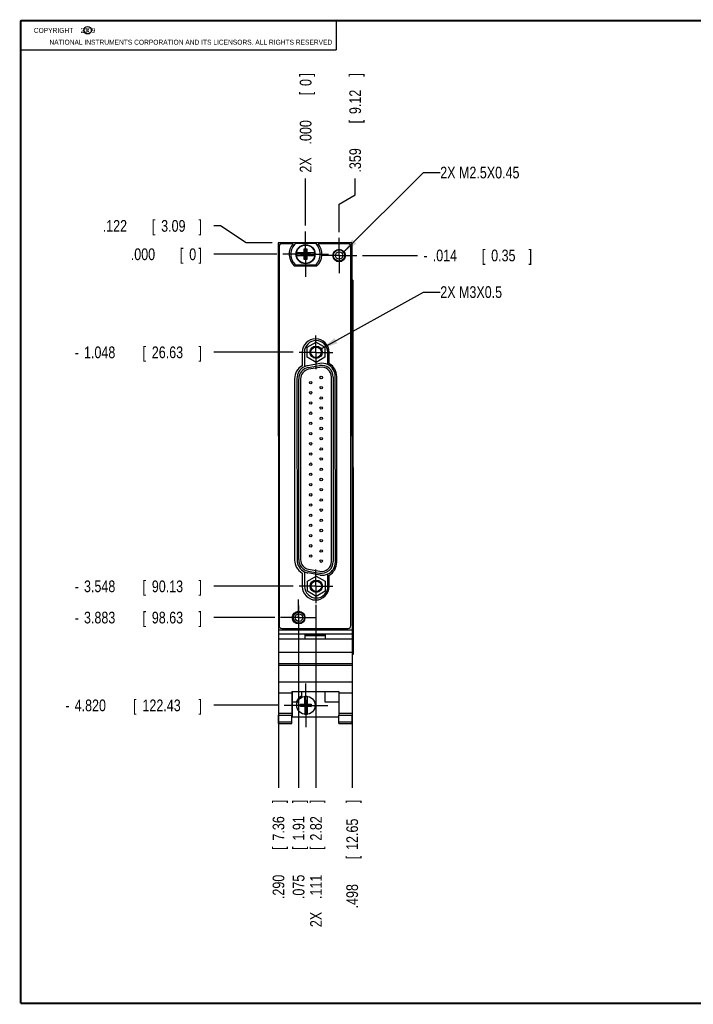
# Model space of a CAD drawing. Header units: inches. Extents: x 0.2 to 16.8, y 0.1 to 10.8.
# Tile 1 of 11: x 0.2 to 7.4, y 0.2 to 10.8. Entities that reach past the tile are written whole.
import ezdxf

# ---------------------------------------------------------------- set-up
doc = ezdxf.new("R2010")
doc.units = ezdxf.units.IN
doc.header["$LTSCALE"] = 0.935
doc.header["$MEASUREMENT"] = 0
doc.linetypes.add('CENTER', pattern=[0.6, 0.375, -0.075, 0.075, -0.075])
doc.layers.get('0').update_dxf_attribs({"linetype": 'CONTINUOUS'})
for name, color, linetype in [('DEFAULT_1', 7, 'CENTER'), ('DETAIL', 7, 'CONTINUOUS'), ('DIMENSIONS', 7, 'CONTINUOUS')]:
    doc.layers.add(name, color=color, linetype=linetype)
doc.styles.get("Standard").update_dxf_attribs({"font": 'txt', "width": 0.8})
doc.dimstyles.get("Standard").update_dxf_attribs({"dimtxt": 0.125, "dimasz": 0.18, "dimexe": 0.18, "dimexo": 0.0625, "dimgap": 0.09, "dimtad": 0, "dimtih": 1, "dimtoh": 1, "dimdec": 3, "dimzin": 4, "dimdsep": 46, "dimtxsty": 'STANDARD', "dimblk": '_FILLED', "dimblk1": '_FILLED', "dimblk2": '_FILLED', "dimcen": 0.09, "dimadec": 0, "dimazin": 0, "dimtol": 1, "dimtp": 0.01, "dimtm": 0.01, "dimtfac": 1, "dimtdec": 3, "dimtofl": 0, "dimtmove": 0, "dimatfit": 3, "dimldrblk": '_FILLED', "dimfxl": 1, "dimtolj": 1, "dimtzin": 4, "dimarcsym": 0})

# ---------------------------------------------------------------- blocks, each defined once
blk = doc.blocks.new('*D4')
at = {"layer": 'DIMENSIONS', "color": 2, "linetype": 'CONTINUOUS'}
blk.add_line((2.991, 8.263), (2.316, 8.263), dxfattribs=at)
at = {"layer": 'DIMENSIONS', "color": 2, "linetype": 'CONTINUOUS', "width": 0.8}
for s, p in [('.000', (1.428, 8.2)), ('[', (1.953, 8.2)), ('0', (2.053, 8.2)), (']', (2.153, 8.2))]:
    blk.add_text(s, height=0.125, dxfattribs=at).set_placement(p)
blk = doc.blocks.new('_FILLED')
at = {"color": 0, "linetype": 'BYBLOCK'}
blk.add_solid([(0, 0), (-1, 0.174), (-1, -0.174)], dxfattribs=at)
blk = doc.blocks.new('*D5')
at = {"layer": 'DIMENSIONS', "color": 2, "linetype": 'CONTINUOUS'}
for p, q in [((2.386, 8.566), (2.316, 8.566)), ((2.661, 8.385), (2.386, 8.566)), ((2.941, 8.385), (2.661, 8.385))]:
    blk.add_line(p, q, dxfattribs=at)
at = {"layer": 'DIMENSIONS', "color": 2, "linetype": 'CONTINUOUS', "width": 0.8}
for s, p in [('.122', (1.128, 8.503)), ('[', (1.653, 8.503)), ('3.09', (1.753, 8.503)), (']', (2.153, 8.503))]:
    blk.add_text(s, height=0.125, dxfattribs=at).set_placement(p)
blk = doc.blocks.new('*D6')
at = {"layer": 'DIMENSIONS', "color": 2, "linetype": 'CONTINUOUS'}
blk.add_line((3.906, 8.249), (4.495, 8.249), dxfattribs=at)
at = {"layer": 'DIMENSIONS', "color": 2, "linetype": 'CONTINUOUS', "width": 0.8}
for s, p in [('.014', (4.657, 8.187)), ('[', (5.182, 8.187)), ('0.35', (5.282, 8.187)), (']', (5.682, 8.187)), ('-', (4.557, 8.187))]:
    blk.add_text(s, height=0.125, dxfattribs=at).set_placement(p)
blk = doc.blocks.new('*D7')
at = {"layer": 'DIMENSIONS', "color": 2, "linetype": 'CONTINUOUS'}
blk.add_line((3.165, 7.215), (2.316, 7.215), dxfattribs=at)
at = {"layer": 'DIMENSIONS', "color": 2, "linetype": 'CONTINUOUS', "width": 0.8}
for s, p in [('1.048', (0.928, 7.152)), ('[', (1.553, 7.152)), ('26.63', (1.653, 7.152)), (']', (2.153, 7.152)), ('-', (0.828, 7.152))]:
    blk.add_text(s, height=0.125, dxfattribs=at).set_placement(p)
blk = doc.blocks.new('*D8')
at = {"layer": 'DIMENSIONS', "color": 2, "linetype": 'CONTINUOUS'}
blk.add_line((3.165, 4.715), (2.316, 4.715), dxfattribs=at)
at = {"layer": 'DIMENSIONS', "color": 2, "linetype": 'CONTINUOUS', "width": 0.8}
for s, p in [('3.548', (0.928, 4.652)), ('[', (1.553, 4.652)), ('90.13', (1.653, 4.652)), (']', (2.153, 4.652)), ('-', (0.828, 4.652))]:
    blk.add_text(s, height=0.125, dxfattribs=at).set_placement(p)
blk = doc.blocks.new('*D9')
at = {"layer": 'DIMENSIONS', "color": 2, "linetype": 'CONTINUOUS'}
blk.add_line((2.967, 4.38), (2.316, 4.38), dxfattribs=at)
at = {"layer": 'DIMENSIONS', "color": 2, "linetype": 'CONTINUOUS', "width": 0.8}
for s, p in [('3.883', (0.928, 4.318)), ('[', (1.553, 4.318)), ('98.63', (1.653, 4.318)), (']', (2.153, 4.318)), ('-', (0.828, 4.318))]:
    blk.add_text(s, height=0.125, dxfattribs=at).set_placement(p)
blk = doc.blocks.new('*D10')
at = {"layer": 'DIMENSIONS', "color": 2, "linetype": 'CONTINUOUS'}
blk.add_line((3.005, 3.443), (2.316, 3.443), dxfattribs=at)
at = {"layer": 'DIMENSIONS', "color": 2, "linetype": 'CONTINUOUS', "width": 0.8}
for s, p in [('4.820', (0.828, 3.38)), ('[', (1.453, 3.38)), ('122.43', (1.553, 3.38)), (']', (2.153, 3.38)), ('-', (0.728, 3.38))]:
    blk.add_text(s, height=0.125, dxfattribs=at).set_placement(p)
blk = doc.blocks.new('*D11')
at = {"layer": 'DIMENSIONS', "color": 2, "linetype": 'CONTINUOUS'}
blk.add_line((3.297, 8.569), (3.297, 9.073), dxfattribs=at)
at = {"layer": 'DIMENSIONS', "color": 2, "linetype": 'CONTINUOUS', "width": 0.8}
for s, p in [(']', (3.36, 10.16)), ('0', (3.36, 10.06)), ('[', (3.36, 9.96)), ('.000', (3.36, 9.435)), ('2X ', (3.36, 9.135))]:
    blk.add_text(s, height=0.125, rotation=90, dxfattribs=at).set_placement(p)
blk = doc.blocks.new('*D12')
at = {"layer": 'DIMENSIONS', "color": 2, "linetype": 'CONTINUOUS'}
blk.add_line((3.408, 4.515), (3.408, 2.56), dxfattribs=at)
at = {"layer": 'DIMENSIONS', "color": 2, "linetype": 'CONTINUOUS', "width": 0.8}
for s, p in [(']', (3.471, 2.398)), ('2.82', (3.471, 1.998)), ('[', (3.471, 1.898)), ('.111', (3.471, 1.373)), ('2X ', (3.471, 1.073))]:
    blk.add_text(s, height=0.125, rotation=90, dxfattribs=at).set_placement(p)
blk = doc.blocks.new('*D13')
at = {"layer": 'DIMENSIONS', "color": 2, "linetype": 'CONTINUOUS'}
for p, q in [((3.827, 8.896), (3.827, 9.073)), ((3.656, 8.798), (3.827, 8.896)), ((3.656, 8.499), (3.656, 8.798))]:
    blk.add_line(p, q, dxfattribs=at)
at = {"layer": 'DIMENSIONS', "color": 2, "linetype": 'CONTINUOUS', "width": 0.8}
for s, p in [(']', (3.89, 10.16)), ('9.12', (3.89, 9.76)), ('[', (3.89, 9.66)), ('.359', (3.89, 9.135))]:
    blk.add_text(s, height=0.125, rotation=90, dxfattribs=at).set_placement(p)
blk = doc.blocks.new('*D14')
at = {"layer": 'DIMENSIONS', "color": 2, "linetype": 'CONTINUOUS'}
blk.add_line((3.222, 4.51), (3.222, 2.56), dxfattribs=at)
at = {"layer": 'DIMENSIONS', "color": 2, "linetype": 'CONTINUOUS', "width": 0.8}
for s, p in [(']', (3.285, 2.398)), ('1.91', (3.285, 1.998)), ('[', (3.285, 1.898)), ('.075', (3.285, 1.373))]:
    blk.add_text(s, height=0.125, rotation=90, dxfattribs=at).set_placement(p)
blk = doc.blocks.new('*D15')
at = {"layer": 'DIMENSIONS', "color": 2, "linetype": 'CONTINUOUS'}
blk.add_line((3.007, 4.074), (3.007, 2.56), dxfattribs=at)
at = {"layer": 'DIMENSIONS', "color": 2, "linetype": 'CONTINUOUS', "width": 0.8}
for s, p in [(']', (3.07, 2.398)), ('7.36', (3.07, 1.998)), ('[', (3.07, 1.898)), ('.290', (3.07, 1.373))]:
    blk.add_text(s, height=0.125, rotation=90, dxfattribs=at).set_placement(p)
blk = doc.blocks.new('*D16')
at = {"layer": 'DIMENSIONS', "color": 2, "linetype": 'CONTINUOUS'}
blk.add_line((3.795, 3.513), (3.795, 2.56), dxfattribs=at)
at = {"layer": 'DIMENSIONS', "color": 2, "linetype": 'CONTINUOUS', "width": 0.8}
for s, p in [(']', (3.858, 2.398)), ('12.65', (3.858, 1.898)), ('[', (3.858, 1.798)), ('.498', (3.858, 1.273))]:
    blk.add_text(s, height=0.125, rotation=90, dxfattribs=at).set_placement(p)

msp = doc.modelspace()

# ---------------------------------------------------------------- linework, layer by layer
at = {"color": 2, "linetype": 'CONTINUOUS'}
for p, q in [((0.25, 10.7586), (3.625, 10.7586)), ((0.25, 10.7586), (0.25, 10.4456)), ((3.625, 10.7586), (3.625, 10.4456)), ((0.25, 10.4456), (3.625, 10.4456))]:
    msp.add_line(p, q, dxfattribs=at)
at = {"color": 7, "linetype": 'CONTINUOUS'}
for p, q in [((3.7912, 8.3855), (3.0032, 8.3847)), ((3.0032, 8.3847), (3.0072, 4.2498)), ((3.0133, 8.345), (3.0133, 4.295)), ((3.1628, 8.375), (3.0433, 8.375)), ((3.1934, 8.3814), (3.4009, 8.3816)), ((3.2835, 8.2768), (3.2834, 8.3201)), ((3.3111, 8.206), (3.2834, 8.3201)), ((3.2834, 8.3201), (3.311, 8.3201)), ((3.311, 8.3201), (3.2836, 8.2059)), ((3.311, 8.3201), (3.311, 8.2768)), ((3.7513, 8.375), (3.4317, 8.375)), ((3.7813, 4.295), (3.7813, 8.345)), ((3.7912, 8.3855), (3.7952, 4.2499)), ((3.2026, 8.2767), (3.2035, 8.2767)), ((3.2036, 8.2492), (3.2026, 8.2492)), ((3.2835, 8.2768), (3.2035, 8.2767)), ((3.2036, 8.2492), (3.2835, 8.2493)), ((3.2488, 8.2513), (3.2487, 8.2747)), ((3.2856, 8.2747), (3.2487, 8.2747)), ((3.2973, 8.263), (3.2487, 8.2747)), ((3.2973, 8.263), (3.2488, 8.2513)), ((3.2488, 8.2513), (3.2856, 8.2513)), ((3.2856, 8.2768), (3.2835, 8.2768)), ((3.2836, 8.2059), (3.2835, 8.2493)), ((3.2856, 8.2492), (3.2835, 8.2492)), ((3.3111, 8.206), (3.2836, 8.2059)), ((3.2856, 8.2768), (3.2856, 8.2747)), ((3.2973, 8.263), (3.2856, 8.2747)), ((3.2973, 8.263), (3.2856, 8.2513)), ((3.2856, 8.2492), (3.2856, 8.2513)), ((3.2973, 8.263), (3.309, 8.2748)), ((3.2973, 8.263), (3.3458, 8.2748)), ((3.2973, 8.263), (3.309, 8.2513)), ((3.2973, 8.263), (3.3458, 8.2514)), ((3.309, 8.2768), (3.309, 8.2748)), ((3.309, 8.2768), (3.311, 8.2768)), ((3.3458, 8.2748), (3.309, 8.2748)), ((3.309, 8.2513), (3.3458, 8.2514)), ((3.309, 8.2493), (3.309, 8.2513)), ((3.309, 8.2493), (3.3111, 8.2493)), ((3.391, 8.2769), (3.311, 8.2768)), ((3.3111, 8.2493), (3.3111, 8.206)), ((3.3111, 8.2493), (3.391, 8.2493)), ((3.3458, 8.2514), (3.3458, 8.2748)), ((3.391, 8.2769), (3.3919, 8.2769)), ((3.3919, 8.2493), (3.391, 8.2493)), ((3.4155, 8.134), (3.179, 8.134)), ((3.4011, 8.1446), (3.1936, 8.1444)), ((3.8033, 7.9854), (3.7916, 7.9855)), ((3.8033, 7.9854), (3.8072, 3.9854)), ((3.3156, 7.2692), (3.4091, 7.3232)), ((3.3156, 7.1613), (3.3156, 7.2692)), ((3.4091, 7.3232), (3.5026, 7.2692)), ((3.5026, 7.2692), (3.5026, 7.1613)), ((3.2603, 7.2139), (3.2603, 7.0715)), ((3.2841, 7.2151), (3.2842, 7.0606)), ((3.4091, 7.1073), (3.3156, 7.1613)), ((3.5026, 7.1613), (3.4091, 7.1073)), ((3.5342, 7.0838), (3.5341, 7.2153)), ((3.5503, 7.0945), (3.5503, 7.2139)), ((3.4499, 7.095), (3.3199, 7.072)), ((3.3267, 7.0526), (3.4467, 7.0738)), ((3.4502, 7.0541), (3.3302, 7.0329)), ((3.5734, 4.9787), (3.5734, 6.9507)), ((3.5934, 6.9507), (3.5934, 4.9787)), ((3.6163, 4.9734), (3.6143, 6.9573)), ((3.6303, 4.972), (3.6303, 6.9559)), ((3.1803, 6.933), (3.1803, 4.9949)), ((3.2044, 6.934), (3.2063, 4.9959)), ((3.2234, 4.9999), (3.2234, 6.9295)), ((3.2434, 6.9295), (3.2434, 4.9999)), ((3.2603, 4.8563), (3.2603, 4.7139)), ((3.2864, 4.8695), (3.2866, 4.7151)), ((3.4521, 4.8354), (3.3221, 4.8582)), ((3.3267, 4.8768), (3.4467, 4.8556)), ((3.3302, 4.8965), (3.4502, 4.8753)), ((3.5366, 4.7153), (3.5364, 4.8469)), ((3.3181, 4.7692), (3.4116, 4.8232)), ((3.3181, 4.6613), (3.3181, 4.7692)), ((3.4116, 4.8232), (3.5051, 4.7692)), ((3.5051, 4.7692), (3.5051, 4.6613)), ((3.5503, 4.7139), (3.5503, 4.8334)), ((3.4116, 4.6073), (3.3181, 4.6613)), ((3.5051, 4.6613), (3.4116, 4.6073)), ((3.0074, 4.2499), (3.7954, 4.2499)), ((3.0074, 4.2499), (3.0074, 3.3387)), ((3.0433, 4.265), (3.7513, 4.265)), ((3.7954, 4.2499), (3.7954, 3.3387)), ((3.0074, 4.2069), (3.7954, 4.2069)), ((3.7954, 4.1504), (3.0074, 4.1504)), ((3.2914, 4.1969), (3.5114, 4.1969)), ((3.2914, 4.1504), (3.2914, 4.1969)), ((3.2914, 4.1899), (3.5114, 4.1899)), ((3.5114, 4.1504), (3.5114, 4.1969)), ((3.0074, 4.0104), (3.7954, 4.0104)), ((3.8072, 3.9854), (3.7955, 3.9855)), ((3.0074, 3.8904), (3.7954, 3.8904)), ((3.0074, 3.8709), (3.7954, 3.8709)), ((3.0074, 3.6949), (3.7954, 3.6949)), ((3.1494, 3.5903), (3.6534, 3.5903)), ((3.1494, 3.5903), (3.1494, 3.3387)), ((3.1554, 3.5903), (3.1554, 3.3208)), ((3.2524, 3.5903), (3.2524, 3.5402)), ((3.5024, 3.5903), (3.5024, 3.4808)), ((3.6534, 3.5903), (3.6534, 3.3387)), ((3.0074, 3.575), (3.1494, 3.575)), ((3.1554, 3.4808), (3.1992, 3.4808)), ((3.2876, 3.4545), (3.2876, 3.5375)), ((3.3131, 3.4913), (3.2897, 3.4913)), ((3.3131, 3.3943), (3.2897, 3.4913)), ((3.2897, 3.4913), (3.2897, 3.4545)), ((3.3131, 3.4913), (3.2897, 3.3943)), ((3.3131, 3.4545), (3.3131, 3.4913)), ((3.3152, 3.5375), (3.3152, 3.4545)), ((3.5024, 3.4808), (3.6534, 3.4808)), ((3.6534, 3.575), (3.7954, 3.575)), ((3.2443, 3.4566), (3.2876, 3.4566)), ((3.3014, 3.4428), (3.2443, 3.4566)), ((3.2443, 3.4291), (3.2443, 3.4566)), ((3.3014, 3.4428), (3.2443, 3.429)), ((3.2876, 3.4291), (3.2443, 3.4291)), ((3.2876, 3.4545), (3.2897, 3.4545)), ((3.2876, 3.4311), (3.2897, 3.4311)), ((3.2876, 3.4311), (3.2876, 3.3491)), ((3.3014, 3.4428), (3.2897, 3.4545)), ((3.3014, 3.4428), (3.2897, 3.4311)), ((3.2897, 3.4311), (3.2897, 3.3943)), ((3.3131, 3.3943), (3.2897, 3.3943)), ((3.3014, 3.4428), (3.3585, 3.4566)), ((3.3014, 3.4428), (3.3131, 3.4545)), ((3.3014, 3.4428), (3.3585, 3.429)), ((3.3014, 3.4428), (3.3131, 3.4311)), ((3.3152, 3.4545), (3.3131, 3.4545)), ((3.3152, 3.4311), (3.3131, 3.4311)), ((3.3131, 3.3943), (3.3131, 3.4311)), ((3.3152, 3.4566), (3.3585, 3.4566)), ((3.3152, 3.4311), (3.3152, 3.3491)), ((3.3585, 3.4291), (3.3152, 3.4291)), ((3.3585, 3.4566), (3.3585, 3.4291)), ((3.0074, 3.358), (3.1494, 3.358)), ((3.0074, 3.3387), (3.1494, 3.3387)), ((3.0074, 3.2479), (3.0074, 3.3387)), ((3.0074, 3.2658), (3.1494, 3.2658)), ((3.1494, 3.2479), (3.1494, 3.3387)), ((3.1554, 3.3208), (3.6534, 3.3208)), ((3.2876, 3.3482), (3.2876, 3.3491)), ((3.3152, 3.3491), (3.3152, 3.3482)), ((3.6534, 3.358), (3.7954, 3.358)), ((3.6534, 3.3387), (3.7954, 3.3387)), ((3.6534, 3.2479), (3.6534, 3.3387)), ((3.6534, 3.2658), (3.7954, 3.2658)), ((3.7954, 3.2479), (3.7954, 3.3387)), ((3.0074, 3.2479), (3.1494, 3.2479)), ((3.6534, 3.2479), (3.7954, 3.2479))]:
    msp.add_line(p, q, dxfattribs=at)
at = {"color": 7, "linetype": 'CONTINUOUS', "const_width": 0.02}
for points in [[(0.25, 10.7586), (0.25, 0.2586)], [(16.75, 10.7586), (0.25, 10.7586)], [(0.25, 0.2586), (16.75, 0.2586)]]:
    msp.add_lwpolyline(points, dxfattribs=at)
at = {"color": 2, "linetype": 'CONTINUOUS'}
msp.add_circle((0.9659, 10.6562), 0.0403, dxfattribs=at)
at = {"color": 7, "linetype": 'CONTINUOUS'}
for centre, radius in [((3.2973, 8.263), 0.1025), ((3.2973, 8.263), 0.098), ((3.6563, 8.249), 0.0675), ((3.6563, 8.2493), 0.0625), ((3.6563, 8.2493), 0.06), ((3.6563, 8.2493), 0.0404), ((3.4091, 7.2152), 0.066), ((3.4091, 7.2152), 0.056), ((3.4644, 6.9457), 0.013), ((3.3524, 6.8912), 0.013), ((3.4644, 6.8367), 0.013), ((3.3524, 6.7822), 0.013), ((3.4644, 6.7277), 0.013), ((3.3524, 6.6732), 0.013), ((3.4644, 6.6187), 0.013), ((3.3524, 6.5642), 0.013), ((3.4644, 6.5097), 0.013), ((3.3524, 6.4552), 0.013), ((3.3524, 6.3462), 0.013), ((3.4644, 6.4007), 0.013), ((3.3524, 6.2372), 0.013), ((3.4644, 6.2917), 0.013), ((3.3524, 6.1282), 0.013), ((3.4644, 6.1827), 0.013), ((3.3524, 6.0192), 0.013), ((3.4644, 6.0737), 0.013), ((3.3524, 5.9102), 0.013), ((3.4644, 5.9647), 0.013), ((3.3524, 5.8012), 0.013), ((3.4644, 5.8557), 0.013), ((3.3524, 5.6922), 0.013), ((3.4644, 5.7467), 0.013), ((3.3524, 5.5832), 0.013), ((3.4644, 5.6377), 0.013), ((3.3524, 5.4742), 0.013), ((3.4644, 5.5287), 0.013), ((3.3524, 5.3652), 0.013), ((3.4644, 5.4197), 0.013), ((3.3524, 5.2562), 0.013), ((3.4644, 5.3107), 0.013), ((3.3524, 5.1472), 0.013), ((3.4644, 5.2017), 0.013), ((3.3524, 5.0382), 0.013), ((3.4644, 5.0927), 0.013), ((3.4644, 4.9837), 0.013), ((3.4116, 4.7152), 0.066), ((3.4116, 4.7152), 0.056), ((3.2223, 4.38), 0.0675), ((3.2256, 4.3799), 0.0625), ((3.2256, 4.3799), 0.06), ((3.2256, 4.3799), 0.0404), ((3.3014, 3.4428), 0.098)]:
    msp.add_circle(centre, radius, dxfattribs=at)
for centre, radius, start, end in [((3.0433, 8.345), 0.03, 90, 180), ((3.2973, 8.263), 0.175, 140.20818, 227.48859), ((3.2973, 8.263), 0.1575, 131.25939, 228.85347), ((3.2973, 8.263), 0.1575, 311.25939, 48.85347), ((3.2973, 8.263), 0.175, 312.51141, 39.79182), ((3.7513, 8.345), 0.03, 0, 90), ((3.2973, 8.263), 0.0956, 171.77304, 188.33982), ((3.2973, 8.263), 0.0956, 351.77304, 8.33982), ((3.4053, 7.2139), 0.145, 0, 180), ((3.4091, 7.2152), 0.125, 0.05643, 180.05643), ((3.3403, 6.933), 0.16, 120, 180), ((3.3444, 6.9342), 0.14, 115.43337, 180.05643), ((3.3484, 6.9295), 0.125, 100, 180), ((3.3444, 6.9341), 0.14, 100.05643, 115.43337), ((3.4684, 6.9507), 0.125, 0, 100), ((3.4743, 6.9572), 0.14, 64.6795, 100.05643), ((3.4684, 6.9507), 0.105, 0, 100), ((3.4743, 6.9572), 0.14, 0.05643, 64.6795), ((3.4703, 6.9559), 0.16, 0, 60), ((3.3484, 6.9295), 0.105, 100, 180), ((3.3403, 4.9949), 0.16, 180, 240), ((3.3463, 4.9961), 0.14, 180.05643, 244.6795), ((3.3484, 4.9999), 0.125, 180, 260), ((3.3484, 4.9999), 0.105, 180, 260), ((3.4684, 4.9787), 0.125, 260, 360), ((3.4684, 4.9787), 0.105, 260, 360), ((3.4763, 4.9733), 0.14, 295.43337, 0.05643), ((3.4703, 4.972), 0.16, 300, 360), ((3.3463, 4.9961), 0.14, 244.6795, 260.05643), ((3.4763, 4.9733), 0.14, 260.05643, 295.43337), ((3.4053, 4.7139), 0.145, 180, 360), ((3.4116, 4.7152), 0.125, 180.05643, 0.05643), ((3.0433, 4.295), 0.03, 180, 270), ((3.7513, 4.295), 0.03, 270, 360), ((3.3014, 3.4428), 0.109, 116.69286, 159.55118), ((3.3014, 3.4428), 0.0956, 81.71661, 98.28339), ((3.3014, 3.4428), 0.0956, 261.71661, 278.28339)]:
    msp.add_arc(centre, radius, start, end, dxfattribs=at)
at = {"layer": 'DEFAULT_1', "color": 7, "linetype": 'CENTER'}
for p, q in [((3.2973, 8.263), (3.2973, 8.5065)), ((3.6563, 8.2493), (3.6563, 8.4368)), ((3.2973, 8.263), (3.0538, 8.263)), ((3.2973, 8.263), (3.2973, 8.0195)), ((3.2973, 8.263), (3.5408, 8.263)), ((3.6563, 8.2493), (3.4688, 8.2493)), ((3.6563, 8.2493), (3.6563, 8.0618)), ((3.6563, 8.2493), (3.8438, 8.2493)), ((3.4084, 7.2145), (3.4084, 7.3955)), ((3.4084, 7.2145), (3.2274, 7.2145)), ((3.4084, 7.2145), (3.4084, 7.0335)), ((3.4084, 7.2145), (3.5894, 7.2145)), ((3.4084, 4.7145), (3.4084, 4.8955)), ((3.4084, 4.7145), (3.2274, 4.7145)), ((3.4084, 4.7145), (3.5894, 4.7145)), ((3.4084, 4.7145), (3.4084, 4.5335)), ((3.2223, 4.38), (3.2223, 4.5725)), ((3.2223, 4.38), (3.0298, 4.38)), ((3.2223, 4.38), (3.4148, 4.38)), ((3.2223, 4.38), (3.2223, 4.1875)), ((3.3014, 3.4428), (3.3014, 3.6768)), ((3.3014, 3.4428), (3.0674, 3.4428)), ((3.3014, 3.4428), (3.5354, 3.4428)), ((3.3014, 3.4428), (3.3014, 3.2088))]:
    msp.add_line(p, q, dxfattribs=at)
at = {"layer": 'DETAIL', "color": 2, "linetype": 'CONTINUOUS'}
for p, q in [((3.6901, 8.2715), (4.5572, 9.1355)), ((4.5572, 9.1355), (4.7372, 9.1355)), ((3.4643, 7.2513), (4.5572, 7.8581)), ((4.5572, 7.8581), (4.7372, 7.8581))]:
    msp.add_line(p, q, dxfattribs=at)
for points in [[(3.7955, 8.4206), (3.6901, 8.2715), (3.8396, 8.3764)], [(3.6065, 7.366), (3.4643, 7.2513), (3.6369, 7.3114)]]:
    msp.add_solid(points, dxfattribs=at)

# ---------------------------------------------------------------- texts
at = {"color": 2, "linetype": 'CONTINUOUS', "width": 0.8}
for s, p in [('c', (0.946, 10.6363)), ('NATIONAL INSTRUMENTS CORPORATION AND ITS LICENSORS. ALL RIGHTS RESERVED', (0.5583, 10.5016))]:
    msp.add_text(s, height=0.053, dxfattribs=at).set_placement(p)
at = {"color": 2, "linetype": 'CONTINUOUS', "insert": (0.3125, 10.6805), "char_height": 0.053, "width": 0.8904, "attachment_point": 1}
msp.add_mtext('    COPYRIGHT    2009', dxfattribs=at)
at = {"layer": 'DETAIL', "color": 2, "linetype": 'CONTINUOUS', "width": 0.8}
for s, p in [('2X M2.5X0.45', (4.7372, 9.073)), ('2X M3X0.5', (4.7372, 7.7956))]:
    msp.add_text(s, height=0.125, dxfattribs=at).set_placement(p)

# ---------------------------------------------------------------- dimensions: what is measured, and where the dimension line sits
at = {"layer": 'DIMENSIONS', "color": 2, "linetype": 'CONTINUOUS'}
for feature_location, offset, dtype, origin, picture, middle in [((3.2972773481, 8.5689951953), (0, 0.5039824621), 1, (3.2972773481, 8.5064951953), '*D11', (3.2972773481, 9.6979776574)), ((3.6563, 8.4993), (0.1708, 0.5736), 0, (3.2973, 8.5065), '*D13', (3.8271, 9.698)), ((2.9407, 8.3847), (-0.625, 0.1809), 0, (3.0538, 8.263), '*D5', (1.6907, 8.5656)), ((3.4084, 4.5152), (0, -1.9548), 1, (3.2973, 8.5065), '*D12', (3.4084, 1.7854)), ((2.9912772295, 8.2629950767), (-0.6756198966, 0), 0, (3.0537772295, 8.2629950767), '*D4', (1.8406573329, 8.2629950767)), ((3.9063, 8.2493), (0.5884, 0), 0, (3.2973, 8.263), '*D6', (5.1697, 8.2493)), ((3.0049, 3.4428), (-0.6893, 0), 0, (3.0538, 8.263), '*D10', (1.4907, 3.4428)), ((3.16491, 7.21455), (-0.84925, 0), 0, (3.05378, 8.263), '*D7', (1.54066, 7.21455)), ((3.16491, 4.71455), (-0.84925, 0), 0, (3.05378, 8.263), '*D8', (1.54066, 4.71455)), ((2.9673, 4.38), (-0.6516, 0), 0, (3.0538, 8.263), '*D9', (1.5407, 4.38)), ((3.0074, 4.0744), (0, -1.514), 1, (3.2973, 8.263), '*D15', (3.0074, 1.9354)), ((3.2223, 4.51), (0, -1.9496), 1, (3.2973, 8.263), '*D14', (3.2223, 1.9354)), ((3.7954, 3.5125), (0, -0.9521), 1, (3.2973, 8.263), '*D16', (3.7954, 1.8854))]:
    dim = msp.add_ordinate_dim(feature_location=feature_location, offset=offset, dtype=dtype, origin=origin, dimstyle='Standard', dxfattribs=at)
    dim.commit()
    dim.dimension.update_dxf_attribs({"geometry": picture, "text_midpoint": middle})

doc.saveas('drawing.dxf')
